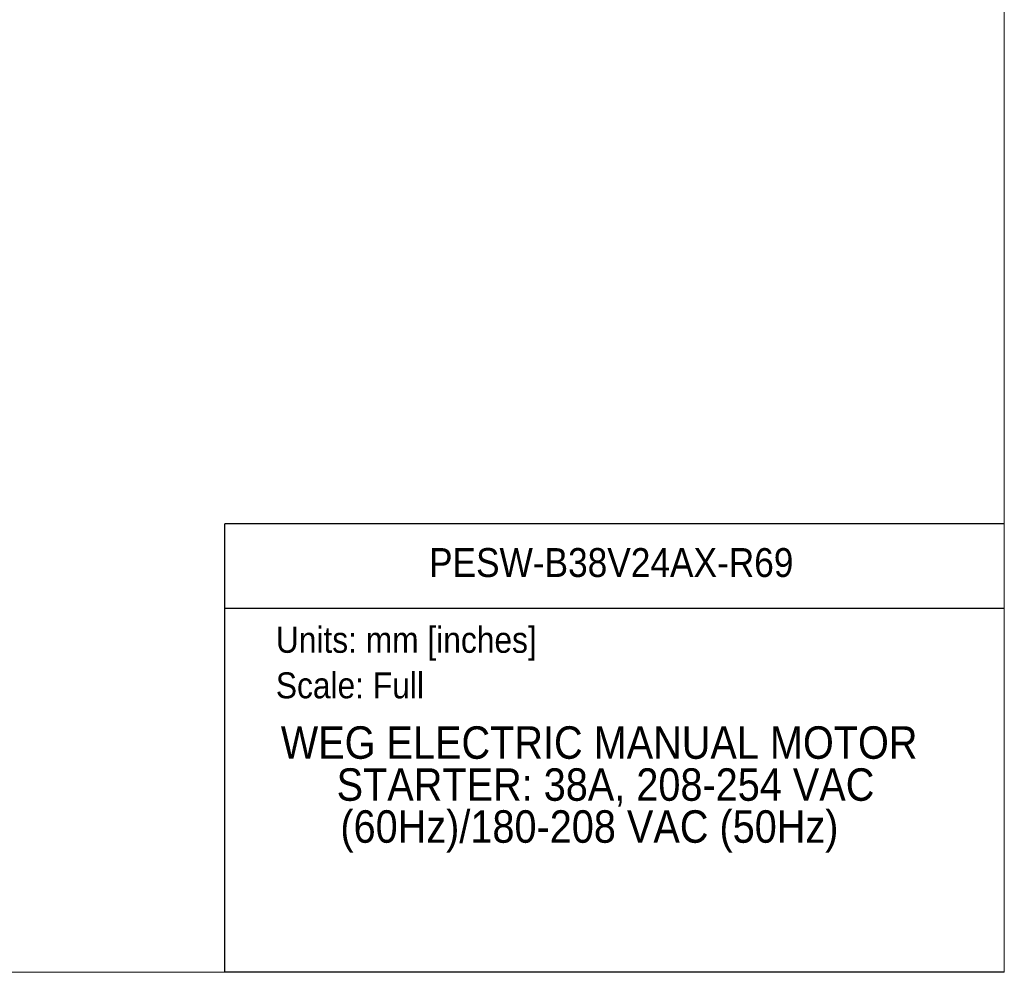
# Model space of a CAD drawing. Header units: millimetres. Extents: x 0 to 864, y 0 to 559.
# Tile 10 of 32: x 575 to 864, y 0 to 279. Entities that reach past the tile are written whole.
import ezdxf
from ezdxf.enums import TextEntityAlignment as Align

# ---------------------------------------------------------------- set-up
doc = ezdxf.new("R2010")
doc.units = ezdxf.units.MM
doc.header["$LTSCALE"] = 2
doc.linetypes.add('SLD-Solid', pattern=[0])
doc.layers.add('SLD-DEFPOINTS', color=7, linetype='Continuous')
doc.layers.add('TEXT', color=140, linetype='SLD-Solid', lineweight=25)
doc.styles.add('SLDTEXTSTYLE0', font='GOTHIC.TTF', dxfattribs={"width": 0.913})

# ---------------------------------------------------------------- blocks, each defined once
blk = doc.blocks.new('Block2')
at = {"color": 7, "linetype": 'SLD-Solid', "lineweight": 18}
for p in [(863.6, 558.8), (0, 0)]:
    blk.add_line(p, (863.6, 0), dxfattribs=at)
blk = doc.blocks.new('SW_NOTE_0')
at = {"layer": 'TEXT', "color": 0, "insert": (0, 9.73), "char_height": 7.62, "attachment_point": 1, "style": 'SLDTEXTSTYLE0'}
blk.add_mtext('Units: mm [inches]', dxfattribs=at)
blk = doc.blocks.new('SW_NOTE_0_1')
at = {"layer": 'TEXT', "color": 0, "insert": (0, 9.73), "char_height": 7.62, "attachment_point": 1, "style": 'SLDTEXTSTYLE0'}
blk.add_mtext('Scale: Full', dxfattribs=at)
blk = doc.blocks.new('Block1')
at = {"color": 140, "linetype": 'SLD-Solid', "lineweight": 18}
blk.add_line((863.6, 0), (863.6, 131.52), dxfattribs=at)
at = {"layer": 'TEXT'}
for p, q in [((863.6, 131.52), (635, 131.52)), ((635, 0), (635, 131.52)), ((635, 106.79), (863.6, 106.79)), ((863.6, 0), (635, 0))]:
    blk.add_line(p, q, dxfattribs=at)
for name, p in [('SW_NOTE_0', (649.97, 91.6)), ('SW_NOTE_0_1', (649.97, 78.25))]:
    blk.add_blockref(name, p, dxfattribs=at)
at = {"layer": 'TEXT', "color": 140, "style": 'SLDTEXTSTYLE0', "width": 0.913}
for tag, height, p in [('AUTOATTR0', 8.47, (694.89, 113.41)), ('AUTOATTR1_0', 9.53, (651.42, 59.77)), ('AUTOATTR1_1', 9.53, (667.79, 47.45)), ('AUTOATTR1_2', 9.53, (668.89, 35.14))]:
    blk.add_attdef(tag, text='', height=height, dxfattribs=at).set_placement(p, align=Align.BOTTOM_LEFT)

msp = doc.modelspace()

# ---------------------------------------------------------------- linework, layer by layer
at = {"color": 7, "linetype": 'SLD-Solid', "lineweight": 18}
for p, q in [((863.6, 0), (863.6, 558.8)), ((0, 0), (863.6, 0))]:
    msp.add_line(p, q, dxfattribs=at)

# ---------------------------------------------------------------- block references
at = {"layer": 'SLD-DEFPOINTS'}
msp.add_blockref('Block2', (0, 0), dxfattribs=at)
ref = msp.add_blockref('Block1', (0, 0), dxfattribs=at)
ref.add_attrib('AUTOATTR0', 'PESW-B38V24AX-R69', dxfattribs={"layer": 'TEXT', "height": 8.4667, "style": 'SLDTEXTSTYLE0', "width": 0.913}).set_placement((694.89, 113.41), align=Align.BOTTOM_LEFT)
ref.add_attrib('AUTOATTR1_0', 'WEG ELECTRIC MANUAL MOTOR ', dxfattribs={"layer": 'TEXT', "height": 9.525, "style": 'SLDTEXTSTYLE0', "width": 0.913}).set_placement((651.42, 59.77), align=Align.BOTTOM_LEFT)
ref.add_attrib('AUTOATTR1_1', 'STARTER: 38A, 208-254 VAC ', dxfattribs={"layer": 'TEXT', "height": 9.525, "style": 'SLDTEXTSTYLE0', "width": 0.913}).set_placement((667.79, 47.45), align=Align.BOTTOM_LEFT)
ref.add_attrib('AUTOATTR1_2', '(60Hz)/180-208 VAC (50Hz)', dxfattribs={"layer": 'TEXT', "height": 9.525, "style": 'SLDTEXTSTYLE0', "width": 0.913}).set_placement((668.89, 35.14), align=Align.BOTTOM_LEFT)

doc.saveas('drawing.dxf')
